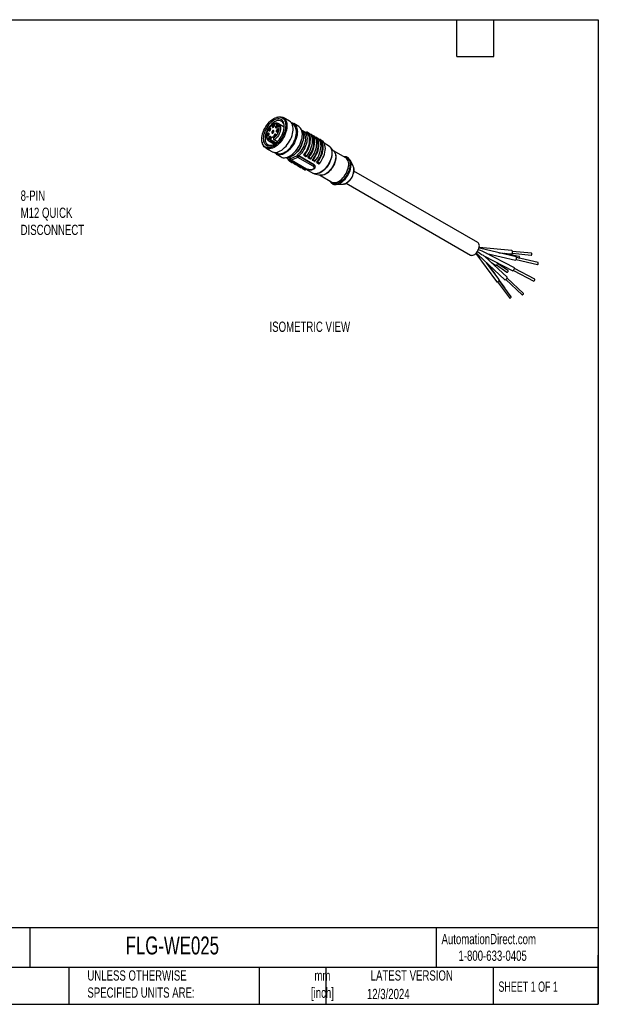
# Model space of a CAD drawing. Header units: millimetres. Extents: x 13 to 546, y 13 to 419.
# Tile 2 of 2: x 307 to 546, y 13 to 419. Entities that reach past the tile are written whole.
import ezdxf

# ---------------------------------------------------------------- set-up
doc = ezdxf.new("R2010")
doc.units = ezdxf.units.MM
doc.header["$LTSCALE"] = 2
doc.layers.add('DIMENSIONS', color=140, linetype='Continuous', lineweight=25)
doc.layers.add('TEXT', color=140, linetype='Continuous', lineweight=25)
doc.styles.add('SLDTEXTSTYLE0', font='TXT', dxfattribs={"width": 0.7})
doc.styles.add('SLDTEXTSTYLE1', font='TXT', dxfattribs={"width": 0.65})

msp = doc.modelspace()

# ---------------------------------------------------------------- linework, layer by layer
for p, q in [((413.601, 378.874), (413.27, 378.772)), ((418.617, 377.248), (416.072, 378.717)), ((416.482, 374.759), (414.108, 376.13)), ((420.135, 375.794), (419.691, 376.051)), ((422.435, 375.044), (420.384, 376.227)), ((412.082, 370.352), (411.513, 370.68)), ((424.174, 373.13), (423.867, 373.307)), ((425.596, 372.353), (424.535, 372.965)), ((425.518, 372.544), (425.435, 372.446)), ((425.942, 372.707), (426.791, 372.217)), ((427.71, 371.686), (428.559, 371.197)), ((429.478, 370.666), (430.326, 370.176)), ((407.357, 368.529), (407.434, 368.191)), ((408.806, 366.13), (411.351, 364.661)), ((410.064, 369.124), (410.024, 369.148)), ((410.064, 369.124), (412.438, 367.754)), ((410.783, 369.6), (413.112, 368.256)), ((410.974, 369.273), (412.956, 368.128)), ((412.773, 367.987), (411.093, 368.957)), ((412.149, 369.612), (413.619, 368.763)), ((412.391, 369.52), (413.678, 368.777)), ((423.925, 368.241), (423.968, 368.37)), ((431.246, 369.645), (432.094, 369.156)), ((434.738, 367.075), (433.012, 368.072)), ((435.087, 366.829), (435.009, 366.891)), ((436.964, 364.836), (435.339, 366.594)), ((412.924, 364.329), (413.368, 364.073)), ((413.118, 363.641), (415.168, 362.457)), ((421.772, 362.915), (419.019, 361.721)), ((419.019, 361.721), (419.051, 362.032)), ((422.082, 362.281), (419.329, 361.087)), ((421.714, 364.466), (421.804, 364.568)), ((421.804, 363.226), (421.772, 362.915)), ((428.365, 358.654), (422.082, 362.281)), ((422.477, 362.863), (422.478, 362.877)), ((428.802, 359.212), (422.477, 362.863)), ((422.478, 362.877), (428.804, 359.225)), ((424.495, 363.252), (424.508, 363.231)), ((424.568, 363.175), (425.417, 362.685)), ((425.759, 362.83), (424.911, 363.32)), ((426.263, 362.231), (426.275, 362.211)), ((426.336, 362.154), (427.185, 361.664)), ((427.527, 361.809), (426.678, 362.299)), ((441.874, 362.09), (436.791, 365.024)), ((418.019, 361.677), (419.079, 361.065)), ((418.787, 360.677), (419.636, 360.187)), ((418.886, 361.679), (418.875, 361.567)), ((419.079, 361.065), (419.235, 360.983)), ((419.123, 361.084), (425.432, 357.442)), ((419.235, 360.983), (419.231, 360.943)), ((419.231, 360.943), (420.079, 360.453)), ((419.235, 360.983), (420.083, 360.493)), ((425.612, 357.459), (419.329, 361.087)), ((420.079, 360.453), (420.083, 360.493)), ((420.083, 360.485), (420.847, 360.044)), ((420.555, 359.656), (421.404, 359.166)), ((420.847, 360.044), (421.003, 359.962)), ((421.003, 359.962), (420.998, 359.922)), ((420.998, 359.922), (421.847, 359.432)), ((421.003, 359.962), (421.851, 359.473)), ((421.847, 359.432), (421.851, 359.473)), ((421.85, 359.465), (422.615, 359.024)), ((422.323, 358.636), (423.171, 358.146)), ((422.615, 359.024), (422.77, 358.942)), ((422.77, 358.942), (422.766, 358.902)), ((422.766, 358.902), (423.615, 358.412)), ((422.77, 358.942), (423.619, 358.452)), ((423.615, 358.412), (423.619, 358.452)), ((423.618, 358.444), (424.383, 358.003)), ((424.383, 358.003), (424.538, 357.921)), ((424.538, 357.921), (424.534, 357.881)), ((424.534, 357.881), (425.382, 357.391)), ((424.538, 357.921), (425.387, 357.432)), ((428.031, 361.211), (428.043, 361.19)), ((428.104, 361.134), (428.952, 360.644)), ((428.399, 358.621), (428.365, 358.654)), ((429.295, 360.789), (428.446, 361.279)), ((428.804, 359.225), (428.802, 359.212)), ((429.798, 360.19), (429.811, 360.17)), ((429.872, 360.113), (430.72, 359.623)), ((431.063, 359.768), (430.214, 360.258)), ((444.969, 358.629), (443.628, 361.199)), ((424.091, 357.615), (424.939, 357.125)), ((425.382, 357.391), (425.387, 357.432)), ((425.386, 357.424), (428.222, 355.787)), ((425.428, 357.442), (425.55, 357.397)), ((428.517, 355.645), (428.609, 355.609)), ((428.939, 355.507), (431.274, 354.979)), ((431.025, 355.035), (436.107, 352.101)), ((496.371, 327.132), (445.25, 356.644)), ((437.756, 351.027), (440.652, 351.152)), ((442.016, 351.582), (493.371, 321.936)), ((495.481, 322.54), (504.066, 310.987)), ((496.568, 321.996), (507.559, 311.756)), ((510.407, 323.797), (496.913, 325.048)), ((512.235, 321.22), (497.051, 324.746)), ((498.89, 321.647), (510.797, 315.431)), ((508.513, 312.78), (499.133, 321.52)), ((511.445, 316.672), (499.208, 323.06)), ((500.076, 322.607), (511.918, 319.857)), ((505.059, 322.887), (510.278, 322.403)), ((513.358, 321.419), (507.44, 322.547)), ((510.635, 322.671), (518.448, 321.947)), ((518.522, 322.744), (510.708, 323.468)), ((505.19, 311.822), (500.017, 318.783)), ((503.452, 314.389), (500.355, 318.468)), ((501.958, 318.888), (503.457, 317.873)), ((504.015, 317.857), (508.35, 314.92)), ((508.799, 315.583), (504.464, 318.519)), ((512.192, 320.101), (521.041, 318.046)), ((521.222, 318.825), (512.373, 320.88)), ((511.07, 315.627), (519.489, 311.233)), ((519.859, 311.942), (511.44, 316.337)), ((504.481, 310.931), (509.442, 304.255)), ((510.085, 304.732), (505.124, 311.408)), ((507.435, 308.645), (505.209, 311.578)), ((507.898, 311.85), (514.692, 305.52)), ((515.238, 306.105), (508.444, 312.435))]:
    msp.add_line(p, q)
at = {"flags": 128}
for points in [[(417.082, 375.431), (417.046, 374.724), (416.939, 373.987), (416.762, 373.229), (416.517, 372.461), (416.21, 371.696), (415.843, 370.943), (415.422, 370.215), (414.954, 369.521), (414.445, 368.871), (413.902, 368.276), (413.334, 367.744), (412.749, 367.282), (412.155, 366.898), (411.562, 366.597), (410.976, 366.383), (410.408, 366.259), (409.866, 366.228), (409.357, 366.29), (408.889, 366.443), (408.468, 366.686), (408.101, 367.015), (407.793, 367.425), (407.549, 367.911), (407.372, 368.464), (407.265, 369.078), (407.229, 369.743), (407.265, 370.449), (407.372, 371.187), (407.549, 371.945), (407.793, 372.712), (408.101, 373.478), (408.468, 374.231), (408.889, 374.959), (409.357, 375.653), (409.866, 376.302), (410.408, 376.898), (410.976, 377.43), (411.562, 377.891), (412.155, 378.276), (412.749, 378.577), (413.334, 378.791), (413.902, 378.915), (414.445, 378.946), (414.954, 378.884), (415.422, 378.731), (415.843, 378.488), (416.21, 378.159), (416.517, 377.749), (416.762, 377.263), (416.939, 376.71), (417.046, 376.096), (417.082, 375.431)], [(413.601, 378.874), (414.085, 378.994), (414.649, 379.056), (415.182, 379.024), (415.677, 378.9), (416.126, 378.685), (416.523, 378.382), (416.863, 377.995), (417.141, 377.53), (417.353, 376.993), (417.496, 376.392), (417.568, 375.736), (417.568, 375.033), (417.496, 374.293), (417.353, 373.527), (417.141, 372.746), (416.863, 371.96), (416.523, 371.181), (416.126, 370.419), (415.677, 369.685), (415.182, 368.989), (414.649, 368.342), (414.085, 367.752), (413.497, 367.228), (412.895, 366.777), (412.287, 366.404), (411.68, 366.117), (411.085, 365.918), (410.508, 365.81), (409.958, 365.795), (409.443, 365.873), (408.971, 366.043), (408.547, 366.303), (408.177, 366.648), (407.868, 367.075), (407.622, 367.577), (407.444, 368.146), (407.434, 368.191)], [(407.82, 370.084), (407.857, 369.452), (407.967, 368.873), (408.15, 368.358), (408.4, 367.916), (408.716, 367.553), (409.089, 367.277), (409.516, 367.091), (409.987, 366.999), (410.496, 367.003), (411.033, 367.103), (411.589, 367.296), (412.155, 367.58), (412.721, 367.95), (413.278, 368.399), (413.815, 368.919), (414.323, 369.502), (414.795, 370.138), (415.221, 370.816), (415.595, 371.525), (415.91, 372.251), (416.161, 372.983), (416.344, 373.709), (416.454, 374.415), (416.491, 375.09), (416.454, 375.722), (416.344, 376.301), (416.161, 376.816), (415.91, 377.258), (415.595, 377.621), (415.221, 377.897), (414.795, 378.083), (414.323, 378.175), (413.815, 378.171), (413.278, 378.071), (412.721, 377.878), (412.155, 377.594), (411.589, 377.224), (411.033, 376.775), (410.496, 376.255), (409.987, 375.672), (409.516, 375.035), (409.089, 374.357), (408.716, 373.649), (408.4, 372.923), (408.15, 372.191), (407.967, 371.465), (407.857, 370.759), (407.82, 370.084)], [(413, 377.23), (412.458, 376.951), (411.916, 376.588), (411.385, 376.146), (410.875, 375.634), (410.396, 375.061), (409.956, 374.439), (409.564, 373.778), (409.226, 373.091), (408.95, 372.391), (408.74, 371.691), (408.6, 371.004), (408.533, 370.342), (408.54, 369.719), (408.621, 369.145), (408.774, 368.631), (408.997, 368.187), (409.285, 367.822), (409.634, 367.541), (410.036, 367.351), (410.484, 367.254), (410.97, 367.253), (411.484, 367.347), (412.018, 367.536), (412.337, 367.689)], [(410.808, 369.548), (410.418, 369.544), (410.067, 369.635), (409.764, 369.819), (409.518, 370.09), (409.336, 370.439), (409.223, 370.858), (409.183, 371.334), (409.217, 371.853), (409.323, 372.4), (409.499, 372.96), (409.74, 373.516), (410.038, 374.052), (410.386, 374.552), (410.772, 375.003), (411.187, 375.391), (411.617, 375.705), (412.05, 375.936), (412.475, 376.078), (412.878, 376.125), (413.248, 376.077), (413.575, 375.935), (413.848, 375.704), (414.06, 375.389), (414.205, 375.001), (414.279, 374.549), (414.279, 374.048), (414.206, 373.512), (414.061, 372.956), (413.849, 372.397), (413.576, 371.85), (413.25, 371.331), (412.88, 370.855), (412.477, 370.437), (412.052, 370.088)], [(409.987, 373.496), (410.021, 373.319), (410.117, 373.207), (410.262, 373.179), (410.432, 373.239), (410.603, 373.376), (410.747, 373.571), (410.844, 373.794), (410.878, 374.01), (410.844, 374.187), (410.747, 374.299), (410.603, 374.327), (410.432, 374.267), (410.262, 374.13), (410.117, 373.935), (410.021, 373.712), (409.987, 373.496)], [(410.611, 374.041), (410.493, 373.963), (410.387, 373.841), (410.309, 373.692), (410.272, 373.541), (410.281, 373.409), (410.334, 373.317), (410.423, 373.279), (410.51, 373.291)], [(410.871, 373.917), (410.867, 373.934), (410.814, 374.026), (410.724, 374.063), (410.611, 374.041)], [(411.351, 364.661), (411.516, 364.574), (411.988, 364.404), (412.503, 364.326), (413.053, 364.341), (413.629, 364.448), (414.225, 364.648), (414.832, 364.935), (415.44, 365.307), (416.042, 365.759), (416.629, 366.283), (417.194, 366.873), (417.727, 367.52), (418.221, 368.216), (418.671, 368.949), (419.068, 369.711), (419.408, 370.491), (419.686, 371.277), (419.898, 372.058), (420.041, 372.824), (420.113, 373.564), (420.113, 374.267), (420.041, 374.923), (419.898, 375.524), (419.686, 376.061), (419.408, 376.526), (419.068, 376.912), (418.671, 377.216), (418.617, 377.248)], [(411.526, 374.942), (411.56, 374.764), (411.656, 374.653), (411.801, 374.625), (411.971, 374.684), (412.142, 374.822), (412.286, 375.017), (412.383, 375.239), (412.417, 375.456), (412.383, 375.633), (412.286, 375.744), (412.142, 375.772), (411.971, 375.713), (411.801, 375.576), (411.656, 375.381), (411.56, 375.158), (411.526, 374.942)], [(412.15, 375.487), (412.032, 375.409), (411.926, 375.286), (411.848, 375.138), (411.811, 374.986), (411.819, 374.855), (411.873, 374.763), (411.962, 374.725), (412.049, 374.737)], [(412.41, 375.362), (412.406, 375.38), (412.352, 375.471), (412.263, 375.509), (412.15, 375.487)], [(414.108, 376.13), (414.382, 375.921), (414.627, 375.61), (414.805, 375.22), (414.912, 374.763), (414.946, 374.25), (414.904, 373.695), (414.79, 373.112), (414.605, 372.517), (414.354, 371.924), (414.043, 371.35), (413.682, 370.809), (413.279, 370.315), (412.845, 369.882), (412.391, 369.52)], [(412.881, 374.751), (412.915, 374.574), (413.012, 374.463), (413.156, 374.435), (413.327, 374.494), (413.497, 374.632), (413.642, 374.827), (413.739, 375.049), (413.772, 375.266), (413.739, 375.443), (413.642, 375.554), (413.497, 375.582), (413.327, 375.523), (413.156, 375.385), (413.012, 375.19), (412.915, 374.968), (412.881, 374.751)], [(413.163, 373.074), (413.197, 372.897), (413.294, 372.786), (413.438, 372.758), (413.609, 372.817), (413.779, 372.954), (413.924, 373.149), (414.02, 373.372), (414.054, 373.588), (414.02, 373.766), (413.924, 373.877), (413.779, 373.905), (413.609, 373.846), (413.438, 373.708), (413.294, 373.513), (413.197, 373.291), (413.163, 373.074)], [(413.506, 375.297), (413.388, 375.219), (413.282, 375.096), (413.204, 374.948), (413.167, 374.796), (413.175, 374.664), (413.228, 374.573), (413.318, 374.535), (413.405, 374.547)], [(413.368, 364.073), (413.638, 363.94), (414.108, 363.801), (414.619, 363.756), (415.161, 363.804), (415.728, 363.945), (416.31, 364.177), (416.899, 364.496), (417.486, 364.897), (418.061, 365.375), (418.617, 365.922), (419.144, 366.529), (419.635, 367.189), (420.083, 367.89), (420.48, 368.622), (420.82, 369.373), (421.099, 370.134), (421.312, 370.891), (421.455, 371.634), (421.528, 372.351), (421.528, 373.031), (421.455, 373.664), (421.312, 374.241), (421.099, 374.753), (420.82, 375.191), (420.48, 375.55), (420.135, 375.794)], [(413.766, 375.172), (413.761, 375.189), (413.708, 375.281), (413.619, 375.319), (413.506, 375.297)], [(414.073, 376.149), (414.078, 376.147), (414.108, 376.13)], [(409.341, 371.417), (409.375, 371.239), (409.472, 371.128), (409.616, 371.1), (409.787, 371.159), (409.957, 371.297), (410.102, 371.492), (410.198, 371.714), (410.232, 371.931), (410.198, 372.108), (410.102, 372.219), (409.957, 372.247), (409.787, 372.188), (409.616, 372.051), (409.472, 371.856), (409.375, 371.633), (409.341, 371.417)], [(409.966, 371.962), (409.847, 371.884), (409.741, 371.761), (409.664, 371.613), (409.627, 371.461), (409.635, 371.33), (409.688, 371.238), (409.778, 371.2), (409.864, 371.212)], [(410.226, 371.837), (410.221, 371.855), (410.168, 371.946), (410.078, 371.984), (409.966, 371.962)], [(410.033, 370.134), (410.067, 369.957), (410.164, 369.845), (410.308, 369.817), (410.479, 369.877), (410.649, 370.014), (410.794, 370.209), (410.89, 370.432), (410.924, 370.648), (410.89, 370.826), (410.794, 370.937), (410.649, 370.965), (410.479, 370.905), (410.308, 370.768), (410.164, 370.573), (410.067, 370.35), (410.033, 370.134)], [(410.658, 370.68), (410.54, 370.601), (410.434, 370.479), (410.356, 370.33), (410.319, 370.179), (410.327, 370.047), (410.38, 369.955), (410.47, 369.917), (410.556, 369.929)], [(410.918, 370.555), (410.913, 370.572), (410.86, 370.664), (410.77, 370.701), (410.658, 370.68)], [(411.286, 372.575), (411.32, 372.397), (411.416, 372.286), (411.561, 372.258), (411.731, 372.317), (411.902, 372.455), (412.046, 372.65), (412.143, 372.873), (412.177, 373.089), (412.143, 373.266), (412.046, 373.377), (411.902, 373.406), (411.731, 373.346), (411.561, 373.209), (411.416, 373.014), (411.32, 372.791), (411.286, 372.575)], [(411.513, 370.68), (411.637, 370.72), (411.753, 370.728), (411.857, 370.704), (411.945, 370.649), (412.014, 370.566), (412.061, 370.457), (412.084, 370.326), (412.083, 370.179)], [(411.91, 373.12), (411.792, 373.042), (411.686, 372.919), (411.608, 372.771), (411.571, 372.619), (411.579, 372.488), (411.633, 372.396), (411.722, 372.358), (411.809, 372.37)], [(412.17, 372.996), (412.166, 373.013), (412.112, 373.104), (412.023, 373.142), (411.91, 373.12)], [(412.135, 371.046), (412.169, 370.868), (412.266, 370.757), (412.41, 370.729), (412.581, 370.788), (412.751, 370.926), (412.896, 371.121), (412.992, 371.343), (413.026, 371.56), (412.992, 371.737), (412.896, 371.848), (412.751, 371.876), (412.581, 371.817), (412.41, 371.68), (412.266, 371.485), (412.169, 371.262), (412.135, 371.046)], [(421.89, 372.9), (421.854, 372.177), (421.746, 371.423), (421.568, 370.648), (421.323, 369.863), (421.013, 369.079), (420.644, 368.307), (420.22, 367.558), (419.747, 366.842), (419.232, 366.17), (418.683, 365.55), (418.106, 364.992), (417.51, 364.503), (416.904, 364.091), (416.295, 363.76), (415.693, 363.517), (415.106, 363.363), (414.542, 363.301), (414.009, 363.333), (413.514, 363.457), (413.065, 363.673), (412.668, 363.976), (412.344, 364.339)], [(412.76, 371.591), (412.642, 371.513), (412.535, 371.39), (412.458, 371.242), (412.421, 371.09), (412.429, 370.959), (412.482, 370.867), (412.572, 370.829), (412.658, 370.841)], [(413.02, 371.466), (413.015, 371.484), (412.962, 371.575), (412.872, 371.613), (412.76, 371.591)], [(413.788, 373.62), (413.669, 373.541), (413.563, 373.419), (413.486, 373.27), (413.448, 373.119), (413.457, 372.987), (413.51, 372.895), (413.6, 372.858), (413.686, 372.869)], [(414.047, 373.495), (414.043, 373.512), (413.99, 373.604), (413.9, 373.642), (413.788, 373.62)], [(415.168, 362.457), (415.564, 362.273), (416.059, 362.149), (416.592, 362.117), (417.156, 362.178), (417.744, 362.332), (418.346, 362.576), (418.954, 362.907), (419.561, 363.319), (420.157, 363.808), (420.733, 364.366), (421.283, 364.986), (421.798, 365.658), (422.271, 366.374), (422.695, 367.123), (423.064, 367.895), (423.374, 368.679), (423.619, 369.464), (423.797, 370.24), (423.905, 370.994), (423.941, 371.716)], [(423.588, 373.673), (423.641, 373.613), (423.935, 373.194), (424.165, 372.7), (424.326, 372.138), (424.416, 371.518), (424.434, 370.848), (424.379, 370.139), (424.253, 369.402), (424.056, 368.647), (423.794, 367.886), (423.468, 367.131), (423.084, 366.394), (422.649, 365.684), (422.168, 365.013), (421.649, 364.392), (421.099, 363.83), (420.528, 363.334), (419.943, 362.913), (419.354, 362.573), (418.769, 362.32), (418.198, 362.156), (417.649, 362.085), (417.13, 362.108), (416.932, 362.143)], [(424.222, 372.533), (424.451, 372.309), (424.73, 371.918), (424.945, 371.451), (425.092, 370.918), (425.167, 370.328), (425.171, 369.69), (425.103, 369.015), (424.963, 368.315), (424.755, 367.602), (424.482, 366.887), (424.149, 366.183), (423.761, 365.502), (423.324, 364.855), (422.847, 364.253), (422.338, 363.707), (421.804, 363.226)], [(424.518, 372.975), (424.903, 372.699), (425.244, 372.319), (425.518, 371.853), (425.718, 371.308), (425.841, 370.695), (425.885, 370.023), (425.85, 369.305), (425.736, 368.552), (425.545, 367.778), (425.28, 366.996), (424.947, 366.22), (424.549, 365.463), (424.096, 364.738), (423.593, 364.058), (423.051, 363.434), (422.478, 362.877)], [(424.495, 363.252), (424.997, 363.898), (425.455, 364.59), (425.863, 365.316), (426.213, 366.065), (426.499, 366.825), (426.718, 367.583), (426.865, 368.327), (426.938, 369.044), (426.936, 369.723), (426.858, 370.353), (426.707, 370.923), (426.484, 371.424), (426.194, 371.849), (425.841, 372.189), (425.596, 372.353)], [(424.911, 363.32), (425.423, 364.033), (425.886, 364.789), (426.292, 365.575), (426.634, 366.38), (426.907, 367.189), (427.107, 367.991), (427.231, 368.772), (427.275, 369.521), (427.241, 370.224), (427.128, 370.871), (426.938, 371.451), (426.674, 371.956), (426.34, 372.377), (425.942, 372.707)], [(425.759, 362.83), (426.272, 363.543), (426.735, 364.299), (427.14, 365.085), (427.483, 365.89), (427.756, 366.7), (427.956, 367.501), (428.079, 368.283), (428.124, 369.031), (428.089, 369.734), (427.976, 370.381), (427.786, 370.962), (427.522, 371.466), (427.189, 371.887), (426.791, 372.217)], [(426.263, 362.231), (426.765, 362.877), (427.223, 363.569), (427.631, 364.296), (427.981, 365.045), (428.267, 365.805), (428.486, 366.563), (428.633, 367.306), (428.706, 368.024), (428.703, 368.703), (428.626, 369.332), (428.475, 369.903), (428.252, 370.404), (427.962, 370.828), (427.747, 371.052)], [(426.678, 362.299), (427.191, 363.012), (427.654, 363.768), (428.06, 364.555), (428.402, 365.359), (428.675, 366.169), (428.875, 366.971), (428.998, 367.752), (429.043, 368.5), (429.009, 369.203), (428.895, 369.85), (428.705, 370.431), (428.441, 370.935), (428.108, 371.356), (427.71, 371.686)], [(427.527, 361.809), (428.04, 362.523), (428.502, 363.279), (428.908, 364.065), (429.25, 364.869), (429.524, 365.679), (429.724, 366.481), (429.847, 367.262), (429.892, 368.01), (429.857, 368.714), (429.744, 369.361), (429.554, 369.941), (429.29, 370.446), (428.956, 370.866), (428.559, 371.197)], [(428.031, 361.211), (428.532, 361.857), (428.991, 362.549), (429.398, 363.275), (429.748, 364.024), (430.035, 364.784), (430.253, 365.542), (430.4, 366.286), (430.473, 367.003), (430.471, 367.682), (430.394, 368.312), (430.243, 368.882), (430.02, 369.383), (429.73, 369.808), (429.514, 370.032)], [(428.446, 361.279), (428.959, 361.992), (429.422, 362.748), (429.827, 363.534), (430.17, 364.339), (430.443, 365.148), (430.643, 365.95), (430.766, 366.731), (430.811, 367.48), (430.776, 368.183), (430.663, 368.83), (430.473, 369.41), (430.209, 369.915), (429.876, 370.336), (429.478, 370.666)], [(429.295, 360.789), (429.807, 361.502), (430.27, 362.258), (430.676, 363.044), (431.018, 363.849), (431.291, 364.659), (431.491, 365.46), (431.615, 366.242), (431.659, 366.99), (431.625, 367.693), (431.512, 368.34), (431.322, 368.92), (431.058, 369.425), (430.724, 369.846), (430.326, 370.176)], [(434.738, 367.075), (434.839, 367.013), (435.208, 366.711), (435.518, 366.326), (435.765, 365.864), (435.944, 365.331), (436.052, 364.737), (436.088, 364.091), (436.052, 363.404), (435.944, 362.684), (435.765, 361.946), (435.518, 361.199), (435.208, 360.455), (434.839, 359.728), (434.418, 359.026), (433.949, 358.363), (433.442, 357.749), (432.904, 357.192), (432.344, 356.702), (431.769, 356.287), (431.191, 355.953), (430.617, 355.705), (430.056, 355.548), (429.518, 355.483), (429.011, 355.512), (428.543, 355.635), (428.222, 355.787)], [(435.087, 366.829), (435.103, 366.816), (435.443, 366.474), (435.722, 366.051), (435.936, 365.555), (436.08, 364.993), (436.154, 364.374), (436.155, 363.708), (436.084, 363.005), (435.941, 362.277), (435.73, 361.534), (435.453, 360.789), (435.114, 360.054), (434.72, 359.339), (434.275, 358.657), (433.789, 358.017), (433.267, 357.431), (432.718, 356.907), (432.151, 356.453), (431.575, 356.077), (430.998, 355.785), (430.431, 355.581), (429.881, 355.469), (429.358, 355.45), (428.87, 355.524), (428.609, 355.609)], [(429.798, 360.19), (430.3, 360.836), (430.759, 361.528), (431.166, 362.255), (431.516, 363.004), (431.803, 363.764), (432.021, 364.522), (432.168, 365.265), (432.241, 365.983), (432.239, 366.662), (432.162, 367.291), (432.01, 367.862), (431.788, 368.363), (431.497, 368.787), (431.282, 369.011)], [(430.214, 360.258), (430.727, 360.971), (431.189, 361.727), (431.595, 362.514), (431.937, 363.318), (432.211, 364.128), (432.411, 364.93), (432.534, 365.711), (432.579, 366.459), (432.544, 367.162), (432.431, 367.809), (432.241, 368.39), (431.977, 368.894), (431.643, 369.315), (431.246, 369.645)], [(431.063, 359.768), (431.575, 360.482), (432.038, 361.237), (432.444, 362.024), (432.786, 362.828), (433.059, 363.638), (433.259, 364.44), (433.382, 365.221), (433.427, 365.969), (433.393, 366.673), (433.28, 367.32), (433.089, 367.9), (432.826, 368.405), (432.492, 368.825), (432.094, 369.156)], [(436.863, 364.946), (436.953, 364.864), (437.251, 364.509), (437.485, 364.077), (437.652, 363.574), (437.748, 363.01), (437.771, 362.395), (437.722, 361.741), (437.601, 361.057), (437.411, 360.358), (437.154, 359.655), (436.835, 358.961), (436.46, 358.288), (436.036, 357.649), (435.57, 357.054), (435.071, 356.514), (434.547, 356.04), (434.008, 355.638), (433.463, 355.318), (432.923, 355.083), (432.396, 354.939), (431.892, 354.888), (431.421, 354.931), (431.128, 355.012)], [(436.964, 364.836), (437.175, 364.57), (437.409, 364.136), (437.576, 363.632), (437.673, 363.067), (437.696, 362.451), (437.647, 361.794), (437.526, 361.109), (437.335, 360.408), (437.077, 359.703), (436.757, 359.007), (436.382, 358.333), (435.956, 357.692), (435.489, 357.095), (434.989, 356.554), (434.464, 356.078), (433.923, 355.676), (433.377, 355.355), (432.835, 355.12), (432.307, 354.975), (431.802, 354.924), (431.329, 354.967), (431.274, 354.979)], [(441.223, 362.465), (441.449, 362.457), (441.919, 362.372), (442.346, 362.192), (442.72, 361.922), (443.036, 361.567), (443.289, 361.131), (443.474, 360.623), (443.588, 360.052), (443.629, 359.427), (443.596, 358.758), (443.49, 358.058), (443.313, 357.338), (443.067, 356.611), (442.758, 355.888), (442.389, 355.183), (441.968, 354.508), (441.502, 353.873), (440.999, 353.291), (440.466, 352.77), (439.915, 352.32), (439.353, 351.948), (438.79, 351.661), (438.237, 351.464), (437.702, 351.36), (437.195, 351.351), (436.724, 351.437), (436.298, 351.616), (435.923, 351.886), (435.607, 352.242), (435.457, 352.477)], [(436.107, 352.101), (436.156, 352.074), (436.572, 351.908), (437.031, 351.835), (437.525, 351.855), (438.045, 351.969), (438.582, 352.175), (439.127, 352.468), (439.669, 352.844), (440.199, 353.296), (440.707, 353.815), (441.185, 354.393), (441.623, 355.019), (442.015, 355.683), (442.352, 356.371), (442.63, 357.073), (442.843, 357.775), (442.986, 358.464), (443.059, 359.13), (443.059, 359.759), (442.986, 360.34), (442.843, 360.864), (442.63, 361.32), (442.352, 361.701), (442.015, 362), (441.874, 362.09)], [(418.787, 360.677), (418.835, 360.658), (418.89, 360.656), (418.949, 360.67), (419.011, 360.699), (419.073, 360.744), (419.131, 360.801), (419.185, 360.868), (419.231, 360.943)], [(419.636, 360.187), (419.684, 360.168), (419.738, 360.166), (419.798, 360.18), (419.859, 360.21), (419.921, 360.254), (419.98, 360.311), (420.033, 360.378), (420.079, 360.453)], [(419.904, 360.241), (420.148, 359.971), (420.555, 359.656)], [(420.555, 359.656), (420.603, 359.637), (420.657, 359.635), (420.717, 359.649), (420.779, 359.679), (420.84, 359.723), (420.899, 359.78), (420.952, 359.847), (420.998, 359.922)], [(421.404, 359.166), (421.451, 359.148), (421.506, 359.145), (421.565, 359.159), (421.627, 359.189), (421.689, 359.233), (421.748, 359.29), (421.801, 359.358), (421.847, 359.432)], [(421.672, 359.22), (421.916, 358.95), (422.323, 358.636)], [(422.323, 358.636), (422.371, 358.617), (422.425, 358.615), (422.485, 358.629), (422.546, 358.658), (422.608, 358.703), (422.667, 358.76), (422.72, 358.827), (422.766, 358.902)], [(423.171, 358.146), (423.219, 358.127), (423.274, 358.125), (423.333, 358.139), (423.395, 358.169), (423.457, 358.213), (423.515, 358.27), (423.569, 358.337), (423.615, 358.412)], [(423.44, 358.2), (423.683, 357.93), (424.091, 357.615)], [(424.091, 357.615), (424.138, 357.596), (424.193, 357.594), (424.252, 357.608), (424.314, 357.638), (424.376, 357.682), (424.435, 357.739), (424.488, 357.806), (424.534, 357.881)], [(424.939, 357.125), (424.987, 357.107), (425.041, 357.104), (425.101, 357.118), (425.163, 357.148), (425.224, 357.192), (425.283, 357.249), (425.337, 357.317), (425.382, 357.391)], [(440.974, 351.189), (440.683, 351.153), (440.652, 351.152)], [(493.371, 321.936), (493.593, 321.841), (493.925, 321.795), (494.29, 321.843), (494.675, 321.982), (495.067, 322.208), (495.452, 322.513), (495.817, 322.887), (496.149, 323.317), (496.439, 323.789), (496.675, 324.286), (496.849, 324.791), (496.956, 325.288), (496.992, 325.759), (496.956, 326.188), (496.849, 326.561), (496.675, 326.865), (496.439, 327.089), (496.371, 327.132)], [(507.475, 322.326), (507.448, 322.518), (507.388, 322.671)], [(510.278, 322.403), (510.322, 322.403), (510.479, 322.472), (510.615, 322.636), (510.71, 322.871), (510.748, 323.14), (510.725, 323.404), (510.643, 323.621), (510.516, 323.759), (510.407, 323.797)], [(511.918, 319.857), (511.987, 319.864), (512.102, 319.96), (512.214, 320.145), (512.304, 320.389), (512.36, 320.656), (512.372, 320.905), (512.34, 321.098), (512.267, 321.206), (512.235, 321.22)], [(513.357, 320.652), (513.38, 320.664), (513.485, 320.753), (513.56, 320.884), (513.592, 321.037), (513.577, 321.188), (513.518, 321.314), (513.423, 321.397), (513.358, 321.419)], [(518.448, 321.947), (518.474, 321.947), (518.563, 321.986)], [(518.563, 321.986), (518.641, 322.08), (518.695, 322.214), (518.717, 322.368), (518.704, 322.519), (518.657, 322.643), (518.584, 322.722), (518.522, 322.744)], [(503.457, 317.873), (503.467, 317.866), (503.681, 317.792), (503.921, 317.819), (504.15, 317.942), (504.333, 318.142), (504.443, 318.39), (504.462, 318.648), (504.442, 318.749)], [(521.041, 318.046), (521.081, 318.05), (521.147, 318.105), (521.21, 318.21), (521.262, 318.35), (521.294, 318.502), (521.301, 318.645)], [(521.301, 318.645), (521.282, 318.755), (521.241, 318.817), (521.222, 318.825)], [(508.925, 315.363), (508.882, 315.493), (508.799, 315.583)], [(510.797, 315.431), (510.871, 315.439), (510.991, 315.535), (511.13, 315.71), (511.268, 315.936), (511.384, 316.181), (511.46, 316.406), (511.484, 316.576), (511.453, 316.667), (511.445, 316.672)], [(504.066, 310.987), (504.118, 310.939), (504.278, 310.898), (504.491, 310.934), (504.725, 311.041), (504.945, 311.204), (505.116, 311.397), (505.213, 311.591), (505.221, 311.757), (505.19, 311.822)], [(507.559, 311.756), (507.58, 311.742), (507.698, 311.746), (507.867, 311.829), (508.061, 311.979), (508.252, 312.173), (508.41, 312.381), (508.511, 312.573), (508.54, 312.718), (508.513, 312.78)], [(519.867, 311.79), (519.881, 311.887), (519.863, 311.939), (519.859, 311.942)], [(507.42, 308.318), (507.449, 308.372), (507.479, 308.501)], [(507.479, 308.501), (507.454, 308.615), (507.435, 308.645)], [(514.692, 305.52), (514.704, 305.512), (514.771, 305.514), (514.868, 305.562)], [(514.868, 305.562), (514.979, 305.647), (515.089, 305.758), (515.179, 305.877), (515.237, 305.987), (515.253, 306.069), (515.238, 306.105)], [(509.685, 304.225), (509.819, 304.286), (509.944, 304.379), (510.042, 304.49), (510.098, 304.601), (510.102, 304.695), (510.085, 304.732)]]:
    msp.add_lwpolyline(points, dxfattribs=at)
for centre, radius, start, end in [((414.13, 375.143), 2.373, 353.60844, 118.4255), ((418.7, 373.395), 3.228, 351.18133, 77.61497), ((420.429, 372.131), 3.537, 353.26177, 55.43959), ((412.176, 369.445), 1.401, 118.21634, 173.01065), ((410.813, 370.483), 1.551, 241.11407, 280.40408), ((416.921, 369.836), 7.239, 309.205, 350.80038), ((413.757, 371.662), 10.728, 318.59959, 341.40579), ((420.201, 362.909), 2.642, 204.84299, 237.64513), ((419.077, 361.523), 0.207, 106.25942, 167.50375), ((419.714, 361.668), 0.697, 175.59714, 236.47468), ((422.467, 362.862), 0.697, 175.59714, 236.47468), ((422.066, 362.099), 0.867, 61.75392, 109.81232), ((421.724, 362.948), 0.757, 298.20966, 353.57754), ((440.261, 359.296), 3.833, 344.69465, 44.41143), ((419.146, 363.643), 2.266, 240.16578, 263.47929), ((419.373, 361.517), 0.5, 174.21137, 180), ((419.373, 361.517), 0.5, 180, 240.00269), ((419.223, 361.283), 0.223, 243.15909, 298.33437), ((428.26, 359.232), 0.626, 282.8506, 351.55068), ((427.703, 357.957), 1.668, 45.16418, 48.7685), ((434.101, 359.924), 9.993, 308.16921, 350.55311), ((438.927, 357.166), 6.318, 288.91053, 7.7049), ((442.726, 357.483), 2.519, 12.1609, 27.06713), ((425.573, 357.524), 0.13, 260.44666, 318.68887), ((426.716, 360.439), 3.178, 249.66815, 250.79617), ((437.684, 354.858), 3.809, 258.72482, 312.90458), ((503.11, 314.145), 0.419, 349.11462, 35.52937), ((508.519, 315.295), 0.411, 245.77879, 9.47872), ((519.144, 311.874), 0.728, 298.24893, 353.32414), ((509.584, 304.404), 0.206, 226.48715, 299.40616)]:
    msp.add_arc(centre, radius, start, end)
for major_axis, ratio, start_param, end_param in [((-3.221, 3.6), 0.1134985, 1.9684891, 2.2470326), ((4.15, -2.935), 0.0317476, 5.0626635, 6.0527195), ((4.728, -1.751), 0.0585422, 0.43156, 1.2116147), ((4.616, -0.746), 0.1337667, 1.1006007, 1.1495774)]:
    msp.add_ellipse((494.871, 324.534), major_axis=major_axis, ratio=ratio, start_param=start_param, end_param=end_param)
for points, knots in [([(414.059, 376.144), (414.005, 376.176), (413.838, 376.274), (413.516, 376.35), (413.11, 376.375), (412.684, 376.313), (412.243, 376.17), (411.796, 375.944), (411.353, 375.642), (410.926, 375.27), (410.526, 374.84), (410.161, 374.361), (409.838, 373.844), (409.564, 373.302), (409.345, 372.744), (409.187, 372.182), (409.093, 371.627), (409.068, 371.09), (409.117, 370.583), (409.24, 370.117), (409.441, 369.711), (409.698, 369.38), (409.915, 369.228), (410.016, 369.157)], [0, 0, 0, 0, 0.02183439, 0.06698311, 0.11237137, 0.15895851, 0.20710236, 0.25649883, 0.30652523, 0.35662712, 0.40659849, 0.45643306, 0.50618904, 0.55594849, 0.60578394, 0.65577907, 0.70602767, 0.75660236, 0.80749851, 0.85840851, 0.90859907, 0.95721477, 1, 1, 1, 1]), ([(410.785, 369.616), (410.746, 369.613), (410.667, 369.606), (410.553, 369.607), (410.442, 369.615), (410.335, 369.632), (410.231, 369.658), (410.131, 369.692), (410.035, 369.733), (409.943, 369.783), (409.856, 369.841), (409.774, 369.907), (409.698, 369.98), (409.604, 370.086), (409.501, 370.234), (409.4, 370.435), (409.321, 370.66), (409.27, 370.898), (409.239, 371.141), (409.229, 371.419), (409.246, 371.759), (409.342, 372.395), (409.647, 373.332), (410.299, 374.445), (411.134, 375.353), (411.945, 375.874), (412.626, 376.071), (413.184, 376.056), (413.613, 375.853), (413.91, 375.531), (414.15, 375.07), (414.242, 374.531), (414.223, 373.999), (414.185, 373.684), (414.122, 373.36), (414.034, 373.03), (413.921, 372.698), (413.786, 372.368), (413.628, 372.043), (413.451, 371.726), (413.256, 371.42), (413.044, 371.129), (412.818, 370.857), (412.582, 370.605), (412.336, 370.376), (412.167, 370.245), (412.083, 370.179)], [0, 0, 0, 0, 0.0088977, 0.0177954, 0.0266931, 0.0355908, 0.0444885, 0.0533862, 0.0622839, 0.0711816, 0.0800793, 0.088977, 0.0978747, 0.1067724, 0.1239318, 0.141092, 0.1582688, 0.1754416, 0.1906736, 0.2058938, 0.2268242, 0.250479, 0.312781, 0.3750846, 0.4373882, 0.4996902, 0.5412291, 0.5827698, 0.6303173, 0.6609549, 0.6910402, 0.7495508, 0.7674395, 0.7853285, 0.8032176, 0.8211069, 0.8389964, 0.8568859, 0.8747754, 0.8926649, 0.9105544, 0.9284439, 0.9463332, 0.9642223, 0.9821113, 1, 1, 1, 1]), ([(412.052, 370.088), (412.032, 370.029), (412.016, 369.969), (411.999, 369.846), (412, 369.783), (412.011, 369.723)], [0, 0, 0, 0, 0.5, 0.5, 1, 1, 1, 1]), ([(412.082, 370.165), (412.076, 370.152), (412.066, 370.126), (412.057, 370.1), (412.052, 370.088)], [0, 0, 0, 0, 0.5095447, 1, 1, 1, 1]), ([(424.51, 372.967), (424.43, 373.015), (424.249, 373.124), (424.041, 373.179), (423.924, 373.21)], [0, 0, 0, 0, 0.438975, 1, 1, 1, 1]), ([(425.942, 372.707), (425.89, 372.741), (425.82, 372.743), (425.667, 372.685), (425.586, 372.624), (425.518, 372.544)], [0, 0, 0, 0, 0.5, 0.5, 1, 1, 1, 1]), ([(427.71, 371.686), (427.68, 371.699), (427.62, 371.725), (427.503, 371.696), (427.415, 371.651), (427.372, 371.608), (427.368, 371.604)], [0, 0, 0, 0, 0.3181561, 0.6359192, 0.9612247, 1, 1, 1, 1]), ([(429.478, 370.666), (429.448, 370.679), (429.387, 370.705), (429.271, 370.675), (429.183, 370.63), (429.14, 370.588), (429.136, 370.583)], [0, 0, 0, 0, 0.3181561, 0.6359192, 0.9612247, 1, 1, 1, 1]), ([(411.093, 368.957), (411.067, 368.972), (411.054, 368.992), (411.035, 369.034), (411.026, 369.058), (411.011, 369.111), (411.004, 369.14), (410.99, 369.202), (410.98, 369.237), (410.974, 369.273)], [0, 0, 0, 0, 0.25, 0.25, 0.5, 0.5, 0.75, 0.75, 1, 1, 1, 1]), ([(412.011, 369.723), (412.035, 369.694), (412.061, 369.668), (412.122, 369.625), (412.155, 369.607), (412.222, 369.577), (412.258, 369.566), (412.329, 369.546), (412.365, 369.535), (412.391, 369.52)], [0, 0, 0, 0, 0.25, 0.25, 0.5, 0.5, 0.75, 0.75, 1, 1, 1, 1]), ([(431.246, 369.645), (431.215, 369.658), (431.155, 369.684), (431.038, 369.655), (430.951, 369.61), (430.908, 369.567), (430.903, 369.563)], [0, 0, 0, 0, 0.3181561, 0.6359192, 0.9612247, 1, 1, 1, 1]), ([(417.459, 362.121), (417.469, 362.109), (417.584, 361.968), (417.78, 361.813), (417.984, 361.706), (418.044, 361.675)], [0, 0, 0, 0, 0.0616717, 0.7251972, 1, 1, 1, 1]), ([(419.051, 362.032), (418.858, 362.038), (418.553, 362.047), (418.293, 362.157), (418.196, 362.198)], [0, 0, 0, 0, 0.6303527, 1, 1, 1, 1]), ([(418.888, 361.679), (418.888, 361.682), (418.885, 361.734), (418.933, 361.858), (419, 361.971), (419.05, 362.031), (419.051, 362.032)], [0, 0, 0, 0, 0.0269052, 0.4457045, 0.9893472, 1, 1, 1, 1]), ([(422.478, 362.877), (422.426, 362.906), (422.364, 362.941), (422.237, 363.009), (422.172, 363.043), (421.986, 363.137), (421.879, 363.19), (421.804, 363.226)], [0, 0, 0, 0, 0.25, 0.25, 0.5, 0.5, 1, 1, 1, 1]), ([(424.508, 363.231), (424.515, 363.221), (424.529, 363.201), (424.557, 363.18), (424.586, 363.166), (424.617, 363.159), (424.649, 363.159), (424.682, 363.164), (424.715, 363.174), (424.747, 363.188), (424.778, 363.206), (424.807, 363.226), (424.835, 363.248), (424.862, 363.271), (424.887, 363.295), (424.903, 363.312), (424.911, 363.32)], [0, 0, 0, 0, 0.0908746, 0.1773665, 0.2603464, 0.3404832, 0.4182346, 0.4939835, 0.5675828, 0.638339, 0.7060782, 0.7709128, 0.8327976, 0.891658, 0.9474303, 1, 1, 1, 1]), ([(425.418, 362.687), (425.42, 362.685), (425.445, 362.662), (425.515, 362.666), (425.615, 362.703), (425.697, 362.766), (425.743, 362.814), (425.759, 362.83)], [0, 0, 0, 0, 0.0274811, 0.3311004, 0.5944415, 0.8604276, 1, 1, 1, 1]), ([(426.275, 362.211), (426.283, 362.2), (426.297, 362.18), (426.324, 362.159), (426.354, 362.145), (426.385, 362.139), (426.417, 362.138), (426.45, 362.143), (426.482, 362.153), (426.514, 362.168), (426.545, 362.185), (426.575, 362.205), (426.603, 362.227), (426.63, 362.25), (426.655, 362.274), (426.671, 362.291), (426.678, 362.299)], [0, 0, 0, 0, 0.0908746, 0.1773665, 0.2603464, 0.3404832, 0.4182346, 0.4939835, 0.5675828, 0.638339, 0.7060782, 0.7709128, 0.8327976, 0.891658, 0.9474303, 1, 1, 1, 1]), ([(427.186, 361.666), (427.188, 361.664), (427.213, 361.642), (427.283, 361.646), (427.383, 361.683), (427.465, 361.746), (427.511, 361.793), (427.527, 361.809)], [0, 0, 0, 0, 0.0274811, 0.3311004, 0.5944415, 0.8604276, 1, 1, 1, 1]), ([(442.942, 362.036), (442.84, 362.113), (442.614, 362.282), (442.21, 362.449), (441.75, 362.545), (441.38, 362.571), (441.16, 362.538), (441.109, 362.531)], [0, 0, 0, 0, 0.2018016, 0.4432945, 0.6845909, 0.9276863, 1, 1, 1, 1]), ([(428.399, 358.621), (428.511, 358.51), (428.589, 358.394), (428.693, 358.158), (428.718, 358.039), (428.714, 357.806), (428.685, 357.69), (428.588, 357.529), (428.546, 357.477), (428.437, 357.382), (428.368, 357.339), (428.205, 357.269), (428.11, 357.242), (427.905, 357.202), (427.797, 357.189), (427.576, 357.172), (427.461, 357.169), (427.233, 357.17), (427.118, 357.175), (426.774, 357.198), (426.541, 357.228), (426.093, 357.312), (425.877, 357.367), (425.671, 357.438)], [0, 0, 0, 0, 0.125, 0.125, 0.25, 0.25, 0.375, 0.375, 0.4375, 0.4375, 0.5, 0.5, 0.5625, 0.5625, 0.625, 0.625, 0.6875, 0.6875, 0.75, 0.75, 0.875, 0.875, 1, 1, 1, 1]), ([(428.879, 359.14), (428.984, 358.969), (429.195, 358.628), (429.178, 358.042), (428.9, 357.537), (428.401, 357.198), (427.963, 357.147), (427.765, 357.124)], [0, 0, 0, 0, 0.2038513, 0.4073973, 0.6235706, 0.8308198, 1, 1, 1, 1]), ([(428.043, 361.19), (428.051, 361.18), (428.065, 361.16), (428.092, 361.139), (428.121, 361.125), (428.153, 361.118), (428.185, 361.118), (428.218, 361.123), (428.25, 361.133), (428.282, 361.147), (428.313, 361.165), (428.343, 361.185), (428.371, 361.207), (428.398, 361.23), (428.423, 361.254), (428.439, 361.271), (428.446, 361.279)], [0, 0, 0, 0, 0.0908746, 0.1773665, 0.2603464, 0.3404832, 0.4182346, 0.4939835, 0.5675828, 0.638339, 0.7060782, 0.7709128, 0.8327976, 0.891658, 0.9474303, 1, 1, 1, 1]), ([(428.802, 359.212), (428.791, 359.097), (428.737, 358.972), (428.576, 358.766), (428.468, 358.686), (428.365, 358.654)], [0, 0, 0, 0, 0.5, 0.5, 1, 1, 1, 1]), ([(428.954, 360.646), (428.956, 360.644), (428.98, 360.621), (429.051, 360.625), (429.151, 360.662), (429.233, 360.725), (429.279, 360.773), (429.295, 360.789)], [0, 0, 0, 0, 0.0274811, 0.3311004, 0.5944415, 0.8604276, 1, 1, 1, 1]), ([(429.811, 360.17), (429.818, 360.159), (429.833, 360.139), (429.86, 360.118), (429.889, 360.104), (429.92, 360.098), (429.953, 360.097), (429.985, 360.102), (430.018, 360.112), (430.05, 360.126), (430.081, 360.144), (430.111, 360.164), (430.139, 360.186), (430.165, 360.209), (430.19, 360.233), (430.206, 360.25), (430.214, 360.258)], [0, 0, 0, 0, 0.0908746, 0.1773665, 0.2603464, 0.3404832, 0.4182346, 0.4939835, 0.5675828, 0.638339, 0.7060782, 0.7709128, 0.8327976, 0.891658, 0.9474303, 1, 1, 1, 1]), ([(430.721, 359.625), (430.724, 359.623), (430.748, 359.601), (430.819, 359.605), (430.919, 359.642), (431.001, 359.705), (431.047, 359.752), (431.063, 359.768)], [0, 0, 0, 0, 0.0274811, 0.3311004, 0.5944415, 0.8604276, 1, 1, 1, 1]), ([(441, 351.202), (441.077, 351.215), (441.305, 351.252), (441.698, 351.404), (442.169, 351.649), (442.637, 351.975), (443.089, 352.366), (443.519, 352.818), (443.917, 353.319), (444.276, 353.86), (444.59, 354.432), (444.852, 355.022), (445.057, 355.619), (445.201, 356.213), (445.282, 356.794), (445.29, 357.346), (445.261, 357.743), (445.206, 357.936), (445.195, 357.974)], [0, 0, 0, 0, 0.0338035, 0.1007648, 0.1684672, 0.2364554, 0.304411, 0.3722593, 0.4400048, 0.5076835, 0.5753434, 0.6430327, 0.7107927, 0.778679, 0.8467431, 0.9150197, 0.9834929, 1, 1, 1, 1]), ([(425.435, 357.446), (425.441, 357.441), (425.469, 357.416), (425.532, 357.423), (425.587, 357.445), (425.61, 357.458), (425.612, 357.459)], [0, 0, 0, 0, 0.14553831, 0.65381146, 0.97306013, 1, 1, 1, 1]), ([(425.552, 357.396), (425.726, 357.343), (426.075, 357.236), (426.653, 357.147), (427.255, 357.092), (427.637, 357.109), (427.83, 357.117)], [0, 0, 0, 0, 0.2456719, 0.49206377, 0.74174568, 1, 1, 1, 1]), ([(435.344, 352.542), (435.365, 352.489), (435.452, 352.272), (435.67, 351.955), (435.994, 351.599), (436.376, 351.334), (436.674, 351.181), (436.852, 351.142), (436.877, 351.137)], [0, 0, 0, 0, 0.07298611, 0.30008136, 0.52410451, 0.74488444, 0.9636242, 1, 1, 1, 1])]:
    msp.add_open_spline(points, degree=3, knots=knots)
for points in [[(412.083, 370.179), (412.082, 370.174), (412.082, 370.169), (412.082, 370.165)], [(410.783, 369.6), (410.784, 369.606), (410.784, 369.611), (410.785, 369.616)], [(410.808, 369.548), (410.799, 369.566), (410.791, 369.583), (410.783, 369.6)], [(410.974, 369.273), (410.904, 369.374), (410.847, 369.466), (410.808, 369.548)], [(428.804, 359.225), (428.83, 359.197), (428.855, 359.169), (428.879, 359.14)]]:
    msp.add_open_spline(points, degree=3)
at = {"layer": 'TEXT'}
for p, q in [((12.7, 419.1), (546.1, 419.1)), ((487.68, 403.86), (487.68, 419.1)), ((502.92, 403.86), (502.92, 419.1)), ((546.1, 419.1), (546.1, 12.7)), ((487.68, 403.86), (502.92, 403.86)), ((546.1, 44.252), (12.7, 44.252)), ((311.518, 44.252), (311.518, 27.94)), ((479.151, 44.252), (479.151, 27.94)), ((546.1, 12.7), (546.1, 33.02)), ((546.1, 27.94), (12.7, 27.94)), ((327.56, 27.94), (327.56, 12.7)), ((406.049, 27.94), (406.049, 12.7)), ((433.624, 27.94), (433.624, 12.7)), ((502.697, 27.94), (502.697, 12.7)), ((12.7, 12.7), (546.1, 12.7))]:
    msp.add_line(p, q, dxfattribs=at)

# ---------------------------------------------------------------- texts
at = {"color": 179, "linetype": 'Continuous', "lineweight": 18, "char_height": 4.23333, "attachment_point": 1, "style": 'SLDTEXTSTYLE0'}
for s, insert in [('AutomationDirect.com', (481.39, 41.753)), ('1-800-633-0405', (488.383, 34.874))]:
    msp.add_mtext(s, dxfattribs=dict(at, insert=insert))
at = {"layer": 'DIMENSIONS', "char_height": 4.23333, "attachment_point": 1, "style": 'SLDTEXTSTYLE0'}
for s, insert in [('8-PIN^JM12 QUICK^JDISCONNECT', (307.658, 348.585)), ('ISOMETRIC VIEW', (410.398, 294.488))]:
    msp.add_mtext(s, dxfattribs=dict(at, insert=insert))
at = {"layer": 'TEXT'}
for s, insert, char_height, attachment_point, style in [('FLG-WE025', (351.004, 40.685), 7.4083, 1, 'SLDTEXTSTYLE0'), ('METRIC UNITS USED ^JFOR PART DESIGN', (256.957, 26.728), 4.23333, 1, 'SLDTEXTSTYLE0'), ('UNLESS OTHERWISE ^JSPECIFIED UNITS ARE:', (335.216, 26.728), 4.23333, 1, 'SLDTEXTSTYLE0'), ('mm^J[inch]', (432.233, 26.658), 4.2333, 2, 'SLDTEXTSTYLE0'), ('LATEST VERSION', (469.104, 26.728), 4.23333, 2, 'SLDTEXTSTYLE0'), ('SHEET 1 OF 1', (504.883, 22.103), 4.23333, 1, 'SLDTEXTSTYLE1'), ('12/3/2024', (459.403, 19.074), 4.2333, 2, 'SLDTEXTSTYLE0')]:
    msp.add_mtext(s, dxfattribs=dict(at, insert=insert, char_height=char_height, attachment_point=attachment_point, style=style))

doc.saveas('drawing.dxf')
